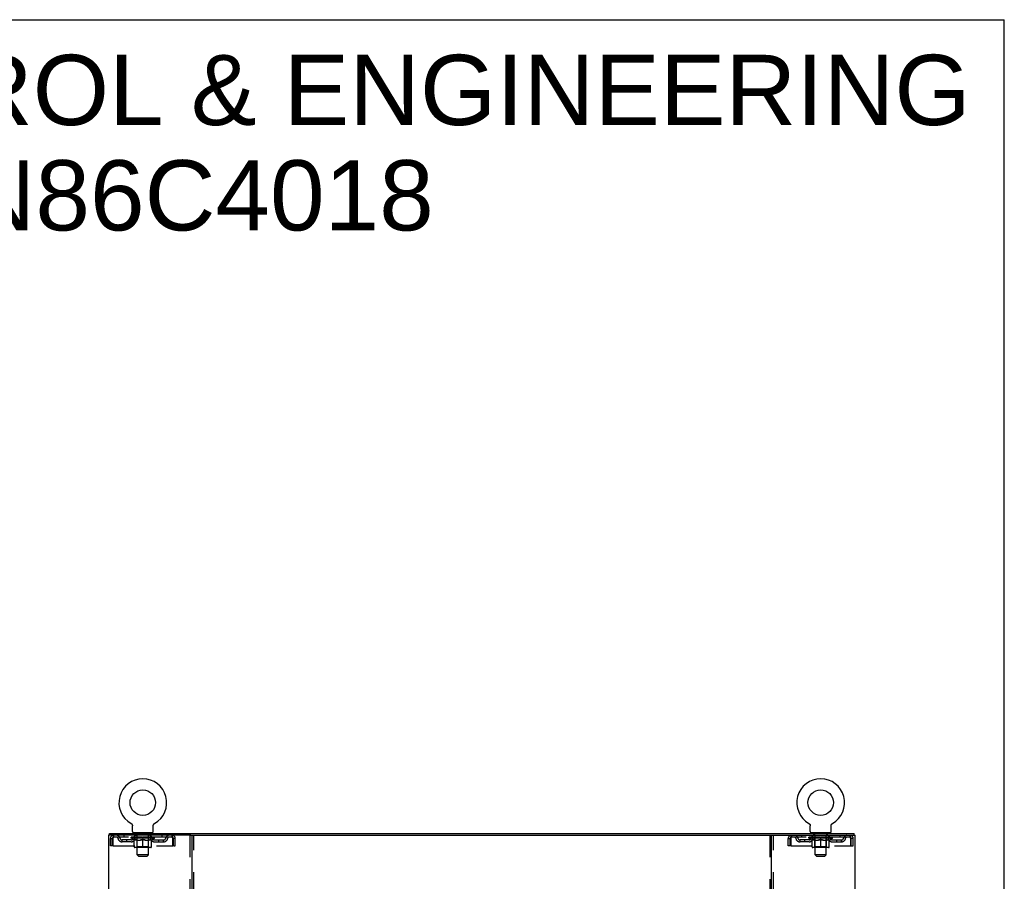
# Model space of a CAD drawing. Header units: inches. Extents: x 0 to 215, y 0 to 139.
# Tile 118 of 118: x 162 to 215, y 92 to 139. Entities that reach past the tile are written whole.
import ezdxf

# ---------------------------------------------------------------- set-up
doc = ezdxf.new("R2010")
doc.units = ezdxf.units.IN
doc.header["$LTSCALE"] = 11.804375
doc.header["$MEASUREMENT"] = 0
doc.linetypes.add('HIDDEN', pattern=[0.2, 0.1, -0.1])
doc.layers.get('0').update_dxf_attribs({"linetype": 'CONTINUOUS'})
doc.layers.add('DEFAULT_2', color=8, linetype='HIDDEN')
doc.layers.add('DIMENSIONS', color=7, linetype='CONTINUOUS')
doc.styles.get("Standard").update_dxf_attribs({"font": 'arial.ttf'})

msp = doc.modelspace()

# ---------------------------------------------------------------- linework, layer by layer
at = {"color": 7, "linetype": 'Continuous'}
for p, q in [((0, 138.875), (214.625, 138.875)), ((214.625, 0), (214.625, 138.875)), ((167.551, 95.539), (167.551, 95.539)), ((167.551, 95.539), (167.555, 95.536)), ((167.554, 95.537), (167.552, 95.538)), ((168.817, 95.536), (168.822, 95.539)), ((168.82, 95.538), (168.819, 95.537)), ((204.093, 95.539), (204.093, 95.539)), ((204.093, 95.539), (204.097, 95.536)), ((204.096, 95.537), (204.094, 95.538)), ((205.359, 95.536), (205.364, 95.539)), ((205.362, 95.538), (205.361, 95.537)), ((167.555, 95.536), (167.56, 95.534)), ((167.56, 95.534), (167.564, 95.531)), ((167.564, 95.531), (167.568, 95.528)), ((167.568, 95.528), (167.572, 95.525)), ((167.572, 95.525), (167.576, 95.521)), ((167.576, 95.521), (167.579, 95.518)), ((167.579, 95.518), (167.583, 95.514)), ((167.583, 95.514), (167.587, 95.511)), ((167.586, 95.511), (167.59, 95.507)), ((167.59, 95.507), (167.593, 95.503)), ((167.593, 95.503), (167.596, 95.499)), ((167.596, 95.499), (167.599, 95.495)), ((167.599, 95.495), (167.602, 95.49)), ((167.602, 95.49), (167.604, 95.486)), ((167.604, 95.486), (167.607, 95.482)), ((167.607, 95.482), (167.609, 95.477)), ((167.609, 95.477), (167.611, 95.472)), ((167.611, 95.473), (167.613, 95.468)), ((167.613, 95.468), (167.615, 95.463)), ((167.615, 95.463), (167.617, 95.458)), ((167.617, 95.458), (167.618, 95.453)), ((167.618, 95.453), (167.62, 95.448)), ((167.62, 95.449), (167.621, 95.444)), ((167.621, 95.444), (167.622, 95.439)), ((167.622, 95.439), (167.622, 95.434)), ((167.622, 95.434), (167.623, 95.429)), ((167.624, 95.418), (167.624, 95.414)), ((167.624, 95.1), (167.624, 95.414)), ((167.686, 95.031), (167.686, 95.001)), ((168.686, 95.031), (167.686, 95.031)), ((168.686, 95.031), (168.686, 95.001)), ((168.749, 95.423), (168.75, 95.429)), ((168.749, 95.1), (168.749, 95.414)), ((168.75, 95.434), (168.751, 95.439)), ((168.75, 95.429), (168.75, 95.434)), ((168.751, 95.439), (168.752, 95.444)), ((168.752, 95.444), (168.753, 95.449)), ((168.753, 95.448), (168.754, 95.453)), ((168.754, 95.453), (168.756, 95.458)), ((168.756, 95.458), (168.757, 95.463)), ((168.757, 95.463), (168.759, 95.468)), ((168.759, 95.468), (168.761, 95.473)), ((168.761, 95.472), (168.763, 95.477)), ((168.763, 95.477), (168.766, 95.482)), ((168.766, 95.482), (168.768, 95.486)), ((168.768, 95.486), (168.771, 95.49)), ((168.771, 95.49), (168.774, 95.495)), ((168.774, 95.495), (168.777, 95.499)), ((168.776, 95.499), (168.78, 95.503)), ((168.78, 95.503), (168.783, 95.507)), ((168.783, 95.507), (168.786, 95.511)), ((168.786, 95.511), (168.79, 95.514)), ((168.79, 95.514), (168.793, 95.518)), ((168.793, 95.518), (168.797, 95.521)), ((168.797, 95.521), (168.801, 95.525)), ((168.801, 95.525), (168.805, 95.528)), ((168.805, 95.528), (168.809, 95.531)), ((168.809, 95.531), (168.813, 95.534)), ((168.813, 95.534), (168.817, 95.536)), ((168.813, 95.534), (168.814, 95.535)), ((204.097, 95.536), (204.102, 95.534)), ((204.102, 95.534), (204.106, 95.531)), ((204.106, 95.531), (204.11, 95.528)), ((204.11, 95.528), (204.114, 95.525)), ((204.114, 95.525), (204.118, 95.521)), ((204.118, 95.521), (204.121, 95.518)), ((204.121, 95.518), (204.125, 95.514)), ((204.125, 95.514), (204.129, 95.511)), ((204.128, 95.511), (204.132, 95.507)), ((204.135, 95.503), (204.138, 95.499)), ((204.138, 95.499), (204.141, 95.495)), ((204.141, 95.495), (204.144, 95.49)), ((204.144, 95.49), (204.146, 95.486)), ((204.146, 95.486), (204.149, 95.482)), ((204.149, 95.482), (204.151, 95.477)), ((204.151, 95.477), (204.153, 95.472)), ((204.153, 95.473), (204.155, 95.468)), ((204.155, 95.468), (204.157, 95.463)), ((204.157, 95.463), (204.159, 95.458)), ((204.159, 95.458), (204.16, 95.453)), ((204.16, 95.453), (204.162, 95.448)), ((204.162, 95.449), (204.163, 95.444)), ((204.163, 95.444), (204.164, 95.439)), ((204.164, 95.439), (204.164, 95.434)), ((204.164, 95.434), (204.165, 95.429)), ((204.166, 95.418), (204.166, 95.414)), ((204.166, 95.1), (204.166, 95.414)), ((204.228, 95.031), (204.228, 95.001)), ((205.228, 95.031), (204.228, 95.031)), ((205.228, 95.031), (205.228, 95.001)), ((205.291, 95.423), (205.292, 95.429)), ((205.291, 95.1), (205.291, 95.414)), ((205.292, 95.434), (205.293, 95.439)), ((205.292, 95.429), (205.292, 95.434)), ((205.293, 95.439), (205.294, 95.444)), ((205.294, 95.444), (205.295, 95.449)), ((205.295, 95.448), (205.296, 95.453)), ((205.296, 95.453), (205.298, 95.458)), ((205.298, 95.458), (205.299, 95.463)), ((205.299, 95.463), (205.301, 95.468)), ((205.301, 95.468), (205.303, 95.473)), ((205.303, 95.472), (205.305, 95.477)), ((205.305, 95.477), (205.308, 95.482)), ((205.308, 95.482), (205.31, 95.486)), ((205.31, 95.486), (205.313, 95.49)), ((205.313, 95.49), (205.316, 95.495)), ((205.316, 95.495), (205.319, 95.499)), ((205.318, 95.499), (205.322, 95.503)), ((205.322, 95.503), (205.325, 95.507)), ((205.325, 95.507), (205.328, 95.511)), ((205.328, 95.511), (205.332, 95.514)), ((205.332, 95.514), (205.335, 95.518)), ((205.335, 95.518), (205.339, 95.521)), ((205.339, 95.521), (205.343, 95.525)), ((205.343, 95.525), (205.347, 95.528)), ((205.347, 95.528), (205.351, 95.531)), ((205.351, 95.531), (205.355, 95.534)), ((205.355, 95.534), (205.359, 95.536)), ((205.355, 95.534), (205.356, 95.535)), ((166.384, 94.897), (166.384, 95.001)), ((170.773, 94.897), (202.141, 94.897)), ((206.53, 94.897), (206.53, 95.001))]:
    msp.add_line(p, q, dxfattribs=at)
at = {"color": 3, "linetype": 'Continuous'}
for p, q in [((166.332, 94.897), (166.332, 9.105)), ((170.773, 94.897), (166.332, 94.897)), ((166.384, 95.001), (206.53, 95.001)), ((170.832, 94.897), (170.832, 9.105)), ((202.082, 9.105), (202.082, 94.897)), ((202.141, 94.897), (206.582, 94.897)), ((206.582, 9.105), (206.582, 94.897))]:
    msp.add_line(p, q, dxfattribs=at)
at = {"color": 7, "linetype": 'Continuous'}
for points in [[(167.623, 95.429), (167.623, 95.423), (167.624, 95.418)], [(168.749, 95.414), (168.749, 95.418), (168.749, 95.423)], [(168.749, 95.414), (168.749, 95.418), (168.749, 95.423)], [(204.132, 95.507), (204.135, 95.503), (204.138, 95.499)], [(204.165, 95.429), (204.165, 95.423), (204.166, 95.418)], [(205.291, 95.414), (205.291, 95.418), (205.291, 95.423)], [(205.291, 95.414), (205.291, 95.418), (205.291, 95.423)]]:
    msp.add_lwpolyline(points, dxfattribs=at)
for centre in [(168.186, 96.659), (204.728, 96.659)]:
    msp.add_circle(centre, 0.688, dxfattribs=at)
for centre, radius, start, end in [((168.186, 96.659), 1.288, 299.5053, 240.4947), ((204.728, 96.659), 1.288, 299.5053, 240.4947), ((167.693, 95.1), 0.069, 180, 265), ((168.68, 95.1), 0.069, 275, 360), ((204.235, 95.1), 0.069, 180, 265), ((205.222, 95.1), 0.069, 275, 360)]:
    msp.add_arc(centre, radius, start, end, dxfattribs=at)
at = {"layer": 'DEFAULT_2', "color": 8, "linetype": 'HIDDEN'}
for p, q in [((168.822, 95.539), (168.822, 95.539)), ((204.093, 95.539), (204.093, 95.539)), ((205.364, 95.539), (205.364, 95.539)), ((167.558, 95.535), (167.56, 95.534)), ((167.783, 95.031), (167.783, 95.001)), ((167.821, 94.941), (167.821, 95.021)), ((168.551, 94.941), (168.551, 95.021)), ((168.589, 95.031), (168.589, 95.001)), ((204.1, 95.535), (204.102, 95.534)), ((204.325, 95.031), (204.325, 95.001)), ((204.363, 94.941), (204.363, 95.021)), ((205.093, 94.941), (205.093, 95.021)), ((205.131, 95.031), (205.131, 95.001)), ((166.436, 94.334), (166.436, 94.73)), ((166.436, 94.73), (166.54, 94.73)), ((166.54, 94.334), (166.54, 94.73)), ((166.57, 94.73), (166.57, 94.334)), ((166.603, 94.897), (166.603, 94.793)), ((169.769, 94.793), (166.603, 94.793)), ((167.072, 94.542), (167.072, 94.646)), ((167.555, 94.646), (167.072, 94.646)), ((167.555, 94.542), (167.072, 94.542)), ((167.155, 94.897), (167.155, 94.793)), ((167.322, 94.542), (167.322, 94.646)), ((167.553, 94.746), (167.553, 94.793)), ((167.712, 94.635), (167.553, 94.746)), ((168.82, 94.746), (167.553, 94.746)), ((167.563, 94.786), (167.563, 94.793)), ((167.571, 94.783), (167.571, 94.786)), ((167.571, 94.783), (168.801, 94.783)), ((167.58, 94.783), (167.58, 94.786)), ((167.581, 94.783), (167.581, 94.786)), ((167.591, 94.786), (167.591, 94.793)), ((167.607, 94.783), (167.607, 94.786)), ((167.609, 94.783), (167.609, 94.786)), ((167.638, 94.786), (167.638, 94.793)), ((167.652, 94.783), (167.652, 94.786)), ((167.655, 94.783), (167.655, 94.786)), ((167.859, 94.786), (167.658, 94.786)), ((167.701, 94.786), (167.701, 94.793)), ((167.703, 94.783), (167.703, 94.786)), ((167.703, 94.783), (167.703, 94.786)), ((167.706, 94.783), (167.706, 94.786)), ((167.712, 94.635), (167.723, 94.635)), ((167.713, 94.783), (167.713, 94.786)), ((167.714, 94.783), (167.714, 94.786)), ((167.717, 94.783), (167.717, 94.786)), ((167.72, 94.783), (167.72, 94.787)), ((167.723, 94.272), (167.723, 94.678)), ((167.725, 94.783), (167.725, 94.786)), ((167.739, 94.783), (167.739, 94.786)), ((167.749, 94.793), (167.749, 94.897)), ((167.757, 94.783), (167.757, 94.789)), ((167.757, 94.783), (167.757, 94.786)), ((167.778, 94.783), (167.778, 94.786)), ((167.778, 94.783), (167.778, 94.786)), ((167.779, 94.786), (167.779, 94.793)), ((167.789, 94.783), (167.789, 94.786)), ((167.793, 94.783), (167.793, 94.786)), ((167.802, 94.783), (167.802, 94.786)), ((167.814, 94.783), (167.814, 94.79)), ((167.829, 94.783), (167.829, 94.786)), ((167.891, 94.931), (167.831, 94.931)), ((167.832, 94.783), (167.832, 94.786)), ((167.859, 94.783), (167.859, 94.786)), ((167.926, 94.786), (167.864, 94.786)), ((167.865, 94.635), (168.045, 94.635)), ((167.87, 94.786), (167.87, 94.793)), ((167.874, 94.274), (167.874, 94.743)), ((167.876, 94.783), (167.876, 94.786)), ((167.881, 94.783), (167.881, 94.786)), ((167.886, 93.85), (167.886, 94.921)), ((167.887, 94.783), (167.887, 94.791)), ((167.891, 94.783), (167.891, 94.786)), ((167.902, 94.783), (167.902, 94.786)), ((167.926, 94.783), (167.926, 94.786)), ((168.001, 94.786), (167.942, 94.786)), ((167.962, 94.783), (167.962, 94.786)), ((167.97, 94.786), (167.97, 94.793)), ((167.973, 94.783), (167.973, 94.786)), ((167.976, 94.783), (167.976, 94.792)), ((167.979, 94.783), (167.979, 94.786)), ((167.986, 94.783), (167.986, 94.786)), ((168.001, 94.783), (168.001, 94.786)), ((168.082, 94.786), (168.027, 94.786)), ((168.04, 94.783), (168.04, 94.786)), ((168.072, 94.786), (168.149, 94.791)), ((168.076, 94.786), (168.076, 94.793)), ((168.077, 94.793), (168.076, 94.793)), ((168.077, 94.786), (168.077, 94.793)), ((168.077, 94.783), (168.077, 94.786)), ((168.081, 94.783), (168.081, 94.786)), ((168.082, 94.783), (168.082, 94.786)), ((168.082, 94.783), (168.082, 94.786)), ((168.117, 94.786), (168.182, 94.786)), ((168.123, 94.783), (168.123, 94.786)), ((168.128, 94.786), (168.128, 94.789)), ((168.149, 94.786), (168.149, 94.791)), ((168.165, 94.783), (168.165, 94.786)), ((168.184, 94.786), (168.184, 94.786)), ((168.184, 94.783), (168.184, 94.786)), ((168.184, 94.783), (168.184, 94.786)), ((168.186, 94.786), (168.186, 94.793)), ((168.186, 94.793), (168.301, 94.786)), ((168.186, 94.235), (168.186, 94.678)), ((168.189, 94.783), (168.189, 94.786)), ((168.189, 94.783), (168.189, 94.786)), ((168.189, 94.786), (168.189, 94.786)), ((168.207, 94.783), (168.207, 94.786)), ((168.207, 94.786), (168.255, 94.786)), ((168.25, 94.783), (168.25, 94.786)), ((168.29, 94.783), (168.29, 94.786)), ((168.291, 94.783), (168.291, 94.786)), ((168.291, 94.786), (168.345, 94.786)), ((168.292, 94.783), (168.292, 94.786)), ((168.296, 94.786), (168.296, 94.793)), ((168.296, 94.786), (168.296, 94.793)), ((168.296, 94.793), (168.296, 94.793)), ((168.296, 94.783), (168.296, 94.786)), ((168.328, 94.635), (168.507, 94.635)), ((168.332, 94.783), (168.332, 94.786)), ((168.371, 94.783), (168.371, 94.786)), ((168.371, 94.786), (168.43, 94.786)), ((168.387, 94.783), (168.387, 94.786)), ((168.394, 94.783), (168.394, 94.786)), ((168.397, 94.783), (168.397, 94.792)), ((168.399, 94.783), (168.399, 94.786)), ((168.403, 94.786), (168.403, 94.793)), ((168.41, 94.783), (168.41, 94.786)), ((168.446, 94.783), (168.446, 94.786)), ((168.446, 94.786), (168.508, 94.786)), ((168.47, 94.783), (168.47, 94.786)), ((168.541, 94.931), (168.481, 94.931)), ((168.481, 94.783), (168.481, 94.786)), ((168.485, 94.783), (168.485, 94.791)), ((168.486, 93.85), (168.486, 94.921)), ((168.491, 94.783), (168.491, 94.786)), ((168.496, 94.783), (168.496, 94.786)), ((168.499, 94.274), (168.499, 94.743)), ((168.503, 94.786), (168.503, 94.793)), ((168.513, 94.783), (168.513, 94.786)), ((168.513, 94.786), (168.715, 94.786)), ((168.54, 94.783), (168.54, 94.786)), ((168.544, 94.783), (168.544, 94.786)), ((168.559, 94.783), (168.559, 94.79)), ((168.57, 94.783), (168.57, 94.786)), ((168.58, 94.783), (168.58, 94.786)), ((168.584, 94.783), (168.584, 94.786)), ((168.593, 94.786), (168.593, 94.793)), ((168.595, 94.783), (168.595, 94.786)), ((168.595, 94.783), (168.595, 94.786)), ((168.615, 94.783), (168.615, 94.789)), ((168.616, 94.783), (168.616, 94.786)), ((168.624, 94.793), (168.624, 94.897)), ((168.634, 94.783), (168.634, 94.786)), ((168.648, 94.783), (168.648, 94.786)), ((168.65, 94.272), (168.65, 94.678)), ((168.65, 94.635), (168.66, 94.635)), ((168.652, 94.783), (168.652, 94.787)), ((168.656, 94.783), (168.656, 94.786)), ((168.659, 94.783), (168.659, 94.786)), ((168.659, 94.783), (168.659, 94.786)), ((168.66, 94.635), (168.82, 94.746)), ((168.666, 94.783), (168.666, 94.786)), ((168.669, 94.783), (168.669, 94.786)), ((168.67, 94.783), (168.67, 94.786)), ((168.671, 94.786), (168.671, 94.793)), ((168.718, 94.783), (168.718, 94.786)), ((168.72, 94.783), (168.72, 94.786)), ((168.735, 94.786), (168.735, 94.793)), ((168.763, 94.783), (168.763, 94.786)), ((168.765, 94.783), (168.765, 94.786)), ((168.781, 94.786), (168.781, 94.793)), ((168.791, 94.783), (168.791, 94.786)), ((168.792, 94.783), (168.792, 94.786)), ((168.801, 94.783), (168.801, 94.786)), ((168.81, 94.786), (168.81, 94.793)), ((168.818, 94.646), (169.301, 94.646)), ((168.818, 94.542), (169.301, 94.542)), ((168.82, 94.746), (168.82, 94.793)), ((169.051, 94.542), (169.051, 94.646)), ((169.218, 94.897), (169.218, 94.793)), ((169.301, 94.542), (169.301, 94.646)), ((169.769, 94.793), (169.769, 94.897)), ((169.802, 94.334), (169.802, 94.73)), ((169.832, 94.334), (169.832, 94.73)), ((169.936, 94.73), (169.832, 94.73)), ((169.936, 94.334), (169.936, 94.73)), ((170.728, 94.897), (170.728, 9.105)), ((170.936, 9.105), (170.936, 94.897)), ((201.978, 94.897), (201.978, 9.105)), ((202.186, 9.105), (202.186, 94.897)), ((202.978, 94.334), (202.978, 94.73)), ((202.978, 94.73), (203.082, 94.73)), ((203.082, 94.334), (203.082, 94.73)), ((203.112, 94.73), (203.112, 94.334)), ((203.145, 94.897), (203.145, 94.793)), ((206.311, 94.793), (203.145, 94.793)), ((203.614, 94.542), (203.614, 94.646)), ((204.097, 94.646), (203.614, 94.646)), ((204.097, 94.542), (203.614, 94.542)), ((203.697, 94.897), (203.697, 94.793)), ((203.864, 94.542), (203.864, 94.646)), ((204.095, 94.746), (204.095, 94.793)), ((205.362, 94.746), (204.095, 94.746)), ((204.254, 94.635), (204.095, 94.746)), ((204.105, 94.786), (204.105, 94.793)), ((204.113, 94.783), (204.113, 94.786)), ((204.113, 94.783), (205.343, 94.783)), ((204.122, 94.783), (204.122, 94.786)), ((204.123, 94.783), (204.123, 94.786)), ((204.133, 94.786), (204.133, 94.793)), ((204.149, 94.783), (204.149, 94.786)), ((204.151, 94.783), (204.151, 94.786)), ((204.18, 94.786), (204.18, 94.793)), ((204.194, 94.783), (204.194, 94.786)), ((204.197, 94.783), (204.197, 94.786)), ((204.401, 94.786), (204.2, 94.786)), ((204.243, 94.786), (204.243, 94.793)), ((204.245, 94.783), (204.245, 94.786)), ((204.245, 94.783), (204.245, 94.786)), ((204.248, 94.783), (204.248, 94.786)), ((204.254, 94.635), (204.265, 94.635)), ((204.255, 94.783), (204.255, 94.786)), ((204.256, 94.783), (204.256, 94.786)), ((204.259, 94.783), (204.259, 94.786)), ((204.262, 94.783), (204.262, 94.787)), ((204.265, 94.272), (204.265, 94.678)), ((204.267, 94.783), (204.267, 94.786)), ((204.281, 94.783), (204.281, 94.786)), ((204.291, 94.793), (204.291, 94.897)), ((204.299, 94.783), (204.299, 94.789)), ((204.299, 94.783), (204.299, 94.786)), ((204.32, 94.783), (204.32, 94.786)), ((204.32, 94.783), (204.32, 94.786)), ((204.321, 94.786), (204.321, 94.793)), ((204.331, 94.783), (204.331, 94.786)), ((204.335, 94.783), (204.335, 94.786)), ((204.344, 94.783), (204.344, 94.786)), ((204.356, 94.783), (204.356, 94.79)), ((204.371, 94.783), (204.371, 94.786)), ((204.433, 94.931), (204.373, 94.931)), ((204.374, 94.783), (204.374, 94.786)), ((204.401, 94.783), (204.401, 94.786)), ((204.468, 94.786), (204.406, 94.786)), ((204.407, 94.635), (204.587, 94.635)), ((204.412, 94.786), (204.412, 94.793)), ((204.416, 94.274), (204.416, 94.743)), ((204.418, 94.783), (204.418, 94.786)), ((204.423, 94.783), (204.423, 94.786)), ((204.428, 93.85), (204.428, 94.921)), ((204.429, 94.783), (204.429, 94.791)), ((204.433, 94.783), (204.433, 94.786)), ((204.444, 94.783), (204.444, 94.786)), ((204.468, 94.783), (204.468, 94.786)), ((204.543, 94.786), (204.484, 94.786)), ((204.504, 94.783), (204.504, 94.786)), ((204.512, 94.786), (204.512, 94.793)), ((204.515, 94.783), (204.515, 94.786)), ((204.518, 94.783), (204.518, 94.792)), ((204.521, 94.783), (204.521, 94.786)), ((204.528, 94.783), (204.528, 94.786)), ((204.543, 94.783), (204.543, 94.786)), ((204.624, 94.786), (204.569, 94.786)), ((204.582, 94.783), (204.582, 94.786)), ((204.614, 94.786), (204.691, 94.791)), ((204.618, 94.786), (204.618, 94.793)), ((204.619, 94.793), (204.618, 94.793)), ((204.619, 94.786), (204.619, 94.793)), ((204.619, 94.783), (204.619, 94.786)), ((204.623, 94.783), (204.623, 94.786)), ((204.624, 94.783), (204.624, 94.786)), ((204.624, 94.783), (204.624, 94.786)), ((204.659, 94.786), (204.724, 94.786)), ((204.665, 94.783), (204.665, 94.786)), ((204.67, 94.786), (204.67, 94.789)), ((204.691, 94.786), (204.691, 94.791)), ((204.707, 94.783), (204.707, 94.786)), ((204.726, 94.786), (204.726, 94.786)), ((204.726, 94.783), (204.726, 94.786)), ((204.726, 94.783), (204.726, 94.786)), ((204.728, 94.786), (204.728, 94.793)), ((204.728, 94.793), (204.843, 94.786)), ((204.728, 94.235), (204.728, 94.678)), ((204.731, 94.783), (204.731, 94.786)), ((204.731, 94.783), (204.731, 94.786)), ((204.731, 94.786), (204.731, 94.786)), ((204.749, 94.783), (204.749, 94.786)), ((204.749, 94.786), (204.797, 94.786)), ((204.792, 94.783), (204.792, 94.786)), ((204.832, 94.783), (204.832, 94.786)), ((204.833, 94.783), (204.833, 94.786)), ((204.833, 94.786), (204.887, 94.786)), ((204.834, 94.783), (204.834, 94.786)), ((204.838, 94.786), (204.838, 94.793)), ((204.838, 94.786), (204.838, 94.793)), ((204.838, 94.793), (204.838, 94.793)), ((204.838, 94.783), (204.838, 94.786)), ((204.87, 94.635), (205.049, 94.635)), ((204.874, 94.783), (204.874, 94.786)), ((204.913, 94.783), (204.913, 94.786)), ((204.913, 94.786), (204.972, 94.786)), ((204.929, 94.783), (204.929, 94.786)), ((204.936, 94.783), (204.936, 94.786)), ((204.939, 94.783), (204.939, 94.792)), ((204.941, 94.783), (204.941, 94.786)), ((204.945, 94.786), (204.945, 94.793)), ((204.952, 94.783), (204.952, 94.786)), ((204.988, 94.783), (204.988, 94.786)), ((204.988, 94.786), (205.05, 94.786)), ((205.012, 94.783), (205.012, 94.786)), ((205.083, 94.931), (205.023, 94.931)), ((205.023, 94.783), (205.023, 94.786)), ((205.027, 94.783), (205.027, 94.791)), ((205.028, 93.85), (205.028, 94.921)), ((205.033, 94.783), (205.033, 94.786)), ((205.038, 94.783), (205.038, 94.786)), ((205.041, 94.274), (205.041, 94.743)), ((205.045, 94.786), (205.045, 94.793)), ((205.055, 94.783), (205.055, 94.786)), ((205.055, 94.786), (205.257, 94.786)), ((205.082, 94.783), (205.082, 94.786)), ((205.086, 94.783), (205.086, 94.786)), ((205.101, 94.783), (205.101, 94.79)), ((205.112, 94.783), (205.112, 94.786)), ((205.122, 94.783), (205.122, 94.786)), ((205.126, 94.783), (205.126, 94.786)), ((205.135, 94.786), (205.135, 94.793)), ((205.137, 94.783), (205.137, 94.786)), ((205.137, 94.783), (205.137, 94.786)), ((205.157, 94.783), (205.157, 94.789)), ((205.158, 94.783), (205.158, 94.786)), ((205.166, 94.793), (205.166, 94.897)), ((205.176, 94.783), (205.176, 94.786)), ((205.19, 94.783), (205.19, 94.786)), ((205.192, 94.272), (205.192, 94.678)), ((205.192, 94.635), (205.202, 94.635)), ((205.194, 94.783), (205.194, 94.787)), ((205.198, 94.783), (205.198, 94.786)), ((205.201, 94.783), (205.201, 94.786)), ((205.201, 94.783), (205.201, 94.786)), ((205.202, 94.635), (205.362, 94.746)), ((205.208, 94.783), (205.208, 94.786)), ((205.211, 94.783), (205.211, 94.786)), ((205.212, 94.783), (205.212, 94.786)), ((205.213, 94.786), (205.213, 94.793)), ((205.26, 94.783), (205.26, 94.786)), ((205.262, 94.783), (205.262, 94.786)), ((205.277, 94.786), (205.277, 94.793)), ((205.305, 94.783), (205.305, 94.786)), ((205.307, 94.783), (205.307, 94.786)), ((205.323, 94.786), (205.323, 94.793)), ((205.333, 94.783), (205.333, 94.786)), ((205.334, 94.783), (205.334, 94.786)), ((205.343, 94.783), (205.343, 94.786)), ((205.352, 94.786), (205.352, 94.793)), ((205.36, 94.646), (205.843, 94.646)), ((205.36, 94.542), (205.843, 94.542)), ((205.362, 94.746), (205.362, 94.793)), ((205.593, 94.542), (205.593, 94.646)), ((205.76, 94.897), (205.76, 94.793)), ((205.843, 94.542), (205.843, 94.646)), ((206.311, 94.793), (206.311, 94.897)), ((206.344, 94.334), (206.344, 94.73)), ((206.374, 94.334), (206.374, 94.73)), ((206.478, 94.73), (206.374, 94.73)), ((206.478, 94.334), (206.478, 94.73)), ((166.54, 94.334), (166.436, 94.334)), ((166.57, 94.334), (169.802, 94.334)), ((168.613, 94.235), (167.76, 94.235)), ((167.874, 94.274), (167.834, 94.235)), ((168.499, 94.274), (167.874, 94.274)), ((168.499, 94.274), (168.539, 94.235)), ((169.832, 94.334), (169.936, 94.334)), ((203.082, 94.334), (202.978, 94.334)), ((203.112, 94.334), (206.344, 94.334)), ((205.155, 94.235), (204.302, 94.235)), ((204.416, 94.274), (204.376, 94.235)), ((205.041, 94.274), (204.416, 94.274)), ((205.041, 94.274), (205.081, 94.235)), ((206.374, 94.334), (206.478, 94.334)), ((167.955, 93.781), (167.886, 93.85)), ((168.486, 93.85), (167.886, 93.85)), ((167.955, 93.781), (168.417, 93.781)), ((168.417, 93.781), (168.486, 93.85)), ((205.028, 93.85), (204.428, 93.85)), ((204.497, 93.781), (204.428, 93.85)), ((204.497, 93.781), (204.959, 93.781)), ((204.959, 93.781), (205.028, 93.85))]:
    msp.add_line(p, q, dxfattribs=at)
for points in [[(166.603, 94.897), (166.601, 94.896), (166.599, 94.893), (166.596, 94.887), (166.594, 94.88), (166.592, 94.871), (166.589, 94.86), (166.587, 94.848), (166.584, 94.834), (166.582, 94.819), (166.58, 94.802), (166.577, 94.785), (166.575, 94.767), (166.573, 94.749), (166.57, 94.73)], [(166.603, 94.793), (166.601, 94.792), (166.599, 94.791), (166.596, 94.789), (166.594, 94.787), (166.592, 94.783), (166.589, 94.779), (166.587, 94.774), (166.584, 94.769), (166.582, 94.763), (166.58, 94.757), (166.577, 94.751), (166.575, 94.744), (166.573, 94.737), (166.57, 94.73)], [(167.873, 94.635), (167.848, 94.639), (167.823, 94.645), (167.799, 94.651), (167.774, 94.659), (167.748, 94.668), (167.723, 94.678)], [(167.723, 94.677), (167.747, 94.667), (167.771, 94.659), (167.795, 94.651), (167.819, 94.645), (167.842, 94.639), (167.865, 94.635)], [(168.186, 94.678), (168.16, 94.668), (168.135, 94.659), (168.11, 94.651), (168.085, 94.645), (168.06, 94.639), (168.035, 94.635)], [(168.045, 94.635), (168.068, 94.639), (168.092, 94.645), (168.115, 94.651), (168.138, 94.659), (168.162, 94.667), (168.186, 94.677)], [(168.337, 94.635), (168.312, 94.639), (168.288, 94.645), (168.263, 94.652), (168.238, 94.659), (168.212, 94.668), (168.186, 94.678)], [(168.186, 94.677), (168.211, 94.667), (168.235, 94.659), (168.258, 94.651), (168.281, 94.645), (168.305, 94.639), (168.328, 94.635)], [(168.65, 94.678), (168.624, 94.668), (168.599, 94.659), (168.574, 94.651), (168.549, 94.645), (168.524, 94.639), (168.5, 94.635)], [(168.507, 94.635), (168.531, 94.639), (168.554, 94.645), (168.578, 94.651), (168.602, 94.659), (168.626, 94.668), (168.65, 94.677)], [(169.802, 94.73), (169.8, 94.749), (169.798, 94.767), (169.795, 94.785), (169.793, 94.802), (169.791, 94.819), (169.788, 94.834), (169.786, 94.848), (169.783, 94.86), (169.781, 94.871), (169.779, 94.88), (169.776, 94.887), (169.774, 94.893), (169.772, 94.896), (169.769, 94.897)], [(169.802, 94.73), (169.8, 94.737), (169.798, 94.744), (169.795, 94.751), (169.793, 94.757), (169.791, 94.763), (169.788, 94.769), (169.786, 94.774), (169.783, 94.779), (169.781, 94.783), (169.779, 94.787), (169.776, 94.789), (169.774, 94.791), (169.772, 94.792), (169.769, 94.793)], [(203.145, 94.897), (203.143, 94.896), (203.141, 94.893), (203.138, 94.887), (203.136, 94.88), (203.134, 94.871), (203.131, 94.86), (203.129, 94.848), (203.126, 94.834), (203.124, 94.819), (203.122, 94.802), (203.119, 94.785), (203.117, 94.767), (203.115, 94.749), (203.112, 94.73)], [(203.145, 94.793), (203.143, 94.792), (203.141, 94.791), (203.138, 94.789), (203.136, 94.787), (203.134, 94.783), (203.131, 94.779), (203.129, 94.774), (203.126, 94.769), (203.124, 94.763), (203.122, 94.757), (203.119, 94.751), (203.117, 94.744), (203.115, 94.737), (203.112, 94.73)], [(204.415, 94.635), (204.39, 94.639), (204.365, 94.645), (204.341, 94.651), (204.316, 94.659), (204.29, 94.668), (204.265, 94.678)], [(204.265, 94.677), (204.289, 94.667), (204.313, 94.659), (204.337, 94.651), (204.361, 94.645), (204.384, 94.639), (204.407, 94.635)], [(204.728, 94.678), (204.702, 94.668), (204.677, 94.659), (204.652, 94.651), (204.627, 94.645), (204.602, 94.639), (204.577, 94.635)], [(204.587, 94.635), (204.61, 94.639), (204.634, 94.645), (204.657, 94.651), (204.68, 94.659), (204.704, 94.667), (204.728, 94.677)], [(204.879, 94.635), (204.854, 94.639), (204.83, 94.645), (204.805, 94.652), (204.78, 94.659), (204.754, 94.668), (204.728, 94.678)], [(204.728, 94.677), (204.753, 94.667), (204.777, 94.659), (204.8, 94.651), (204.823, 94.645), (204.847, 94.639), (204.87, 94.635)], [(205.192, 94.678), (205.166, 94.668), (205.141, 94.659), (205.116, 94.651), (205.091, 94.645), (205.066, 94.639), (205.042, 94.635)], [(205.049, 94.635), (205.073, 94.639), (205.096, 94.645), (205.12, 94.651), (205.144, 94.659), (205.168, 94.668), (205.192, 94.677)], [(206.344, 94.73), (206.342, 94.749), (206.34, 94.767), (206.337, 94.785), (206.335, 94.802), (206.333, 94.819), (206.33, 94.834), (206.328, 94.848), (206.325, 94.86), (206.323, 94.871), (206.321, 94.88), (206.318, 94.887), (206.316, 94.893), (206.314, 94.896), (206.311, 94.897)], [(206.344, 94.73), (206.342, 94.737), (206.34, 94.744), (206.337, 94.751), (206.335, 94.757), (206.333, 94.763), (206.33, 94.769), (206.328, 94.774), (206.325, 94.779), (206.323, 94.783), (206.321, 94.787), (206.318, 94.789), (206.316, 94.791), (206.314, 94.792), (206.311, 94.793)]]:
    msp.add_lwpolyline(points, dxfattribs=at)
for centre, radius, start, end in [((167.693, 95.1), 0.069, 265, 270), ((167.811, 95.021), 0.01, 0, 90), ((168.561, 95.021), 0.01, 90, 180), ((168.68, 95.1), 0.069, 270, 275), ((204.235, 95.1), 0.069, 265, 270), ((204.353, 95.021), 0.01, 0, 90), ((205.103, 95.021), 0.01, 90, 180), ((205.222, 95.1), 0.069, 270, 275), ((166.603, 94.73), 0.167, 90, 180), ((166.603, 94.73), 0.063, 90, 180), ((166.783, 94.73), 0.167, 8.0716, 90), ((166.783, 94.73), 0.0625, 7.9863, 90), ((167.072, 94.771), 0.229, 187.9863, 270), ((167.072, 94.771), 0.125, 188.0716, 270), ((167.555, 94.771), 0.125, 270, 351.9284), ((167.555, 94.771), 0.229, 270, 352.0137), ((167.844, 94.73), 0.167, 90, 171.9284), ((167.843, 94.73), 0.0625, 90, 172.0137), ((167.831, 94.941), 0.01, 180, 270), ((167.834, 94.743), 0.0398, 0, 90), ((167.876, 94.921), 0.01, 0, 90), ((168.496, 94.921), 0.01, 90, 180), ((168.539, 94.743), 0.0398, 90, 180), ((168.529, 94.73), 0.167, 8.0716, 90), ((168.529, 94.73), 0.0625, 7.9863, 90), ((168.541, 94.941), 0.01, 270, 360), ((168.818, 94.771), 0.229, 187.9863, 270), ((168.818, 94.771), 0.125, 188.0716, 270), ((169.301, 94.771), 0.125, 270, 351.9284), ((169.301, 94.771), 0.229, 270, 352.0137), ((169.59, 94.73), 0.167, 90, 171.9284), ((169.59, 94.73), 0.0625, 90, 172.0137), ((169.769, 94.73), 0.167, 0, 90), ((169.769, 94.73), 0.063, 0, 90), ((203.145, 94.73), 0.167, 90, 180), ((203.145, 94.73), 0.063, 90, 180), ((203.325, 94.73), 0.167, 8.0716, 90), ((203.325, 94.73), 0.0625, 7.9863, 90), ((203.614, 94.771), 0.229, 187.9863, 270), ((203.614, 94.771), 0.125, 188.0716, 270), ((204.097, 94.771), 0.125, 270, 351.9284), ((204.097, 94.771), 0.229, 270, 352.0137), ((204.386, 94.73), 0.167, 90, 171.9284), ((204.385, 94.73), 0.0625, 90, 172.0137), ((204.373, 94.941), 0.01, 180, 270), ((204.376, 94.743), 0.0398, 0, 90), ((204.418, 94.921), 0.01, 0, 90), ((205.038, 94.921), 0.01, 90, 180), ((205.081, 94.743), 0.0398, 90, 180), ((205.071, 94.73), 0.167, 8.0716, 90), ((205.071, 94.73), 0.0625, 7.9863, 90), ((205.083, 94.941), 0.01, 270, 360), ((205.36, 94.771), 0.229, 187.9863, 270), ((205.36, 94.771), 0.125, 188.0716, 270), ((205.843, 94.771), 0.125, 270, 351.9284), ((205.843, 94.771), 0.229, 270, 352.0137), ((206.132, 94.73), 0.167, 90, 171.9284), ((206.132, 94.73), 0.0625, 90, 172.0137), ((206.311, 94.73), 0.167, 0, 90), ((206.311, 94.73), 0.063, 0, 90), ((167.76, 94.272), 0.0371, 180, 270), ((168.613, 94.272), 0.0371, 270, 360), ((204.302, 94.272), 0.0371, 180, 270), ((205.155, 94.272), 0.0371, 270, 360)]:
    msp.add_arc(centre, radius, start, end, dxfattribs=at)
for centre, major_axis, ratio, start_param, end_param in [((168.186, 94.793), (0.633, 0.007), 0.05963, 2.96643, 3.140963), ((167.533, 94.781), (0.198, 0), 0.060556, 0.430652, 1.470503), ((168.186, 94.793), (0.633, 0), 0.060556, -3.141593, -2.96706), ((167.533, 94.774), (0.198, 0.002), 0.05963, 1.376596, 1.469874), ((168.186, 94.793), (0.633, 0.013), 0.05688, 2.791345, 2.965878), ((167.509, 94.781), (0.198, 0.002), 0.05963, 0.25549, 1.295341), ((167.577, 94.781), (0.198, -0.002), 0.05963, 0.605815, 1.645666), ((168.186, 94.793), (0.633, -0.007), 0.05963, -2.96643, -2.791898), ((167.577, 94.774), (0.198, 0), 0.060556, 1.551758, 1.645036), ((167.509, 94.774), (0.198, 0.004), 0.05688, 1.20151, 1.294789), ((167.579, 94.777), (0.164, 0.002), 0.05963, 1.065228, 1.614276), ((167.559, 94.777), (0.164, 0.003), 0.05688, 0.890143, 1.43919), ((167.617, 94.777), (0.164, 0), 0.060556, 1.240391, 1.789438), ((168.186, 94.793), (0.633, 0.019), 0.052395, 2.616403, 2.790936), ((167.505, 94.781), (0.198, 0.004), 0.05688, 0.080405, 1.120256), ((167.64, 94.781), (0.198, -0.004), 0.05688, 0.7809, 1.820751), ((168.186, 94.793), (0.633, -0.013), 0.05688, -2.791345, -2.616812), ((167.64, 94.774), (0.198, -0.002), 0.05963, 1.72692, 1.820198), ((167.505, 94.774), (0.198, 0.006), 0.052395, 1.026568, 1.119847), ((167.558, 94.777), (0.164, 0.005), 0.052395, 0.715201, 1.264248), ((167.672, 94.777), (0.164, -0.002), 0.05963, 1.415553, 1.9646), ((168.186, 94.793), (0.633, 0.025), 0.046319, 2.441654, 2.616187), ((167.719, 94.781), (0.198, -0.006), 0.052395, 0.955842, 1.995693), ((168.186, 94.793), (0.633, -0.019), 0.052395, -2.616403, -2.44187), ((167.522, 94.781), (0.198, 0.006), 0.052395, -0.094537, 0.945314), ((167.719, 94.774), (0.198, -0.004), 0.05688, 1.902006, 1.995284), ((167.522, 94.774), (0.198, 0.008), 0.046319, 0.851819, 0.945098), ((167.577, 94.777), (0.164, 0.006), 0.046319, 0.540452, 1.089499), ((167.743, 94.777), (0.164, -0.003), 0.05688, 1.590638, 2.139686), ((168.186, 94.793), (0.633, 0.029), 0.038841, 2.267123, 2.441656), ((167.813, 94.781), (0.198, -0.008), 0.046319, 1.130591, 2.170442), ((167.559, 94.781), (0.198, 0.008), 0.046319, -0.269286, 0.770565), ((168.186, 94.793), (0.633, -0.025), 0.046319, -2.441654, -2.267121), ((167.813, 94.774), (0.198, -0.006), 0.052395, 2.076947, 2.170226), ((167.559, 94.774), (0.198, 0.009), 0.038841, 0.677289, 0.770567), ((167.614, 94.777), (0.164, 0.008), 0.038841, 0.365921, 0.914969), ((167.828, 94.777), (0.164, -0.005), 0.052395, 1.76558, 2.314627), ((168.186, 94.793), (0.633, 0.033), 0.030195, 2.09281, 2.267343), ((167.918, 94.781), (0.198, -0.009), 0.038841, 1.305122, 2.344973), ((167.615, 94.781), (0.198, 0.009), 0.038841, -0.443817, 0.596034), ((168.186, 94.793), (0.633, -0.029), 0.038841, -2.267123, -2.092591), ((167.918, 94.774), (0.198, -0.008), 0.046319, 2.251696, 2.344975), ((167.615, 94.774), (0.198, 0.01), 0.030195, 0.502975, 0.596254), ((167.668, 94.777), (0.164, 0.009), 0.030195, 0.191608, 0.740655), ((167.923, 94.777), (0.164, -0.006), 0.046319, 1.940329, 2.489376), ((167.689, 94.781), (0.198, 0.01), 0.030195, -0.61813, 0.421721), ((168.186, 94.793), (0.633, 0.036), 0.020645, 1.918687, 2.09322), ((168.03, 94.781), (0.198, -0.01), 0.030195, 1.479435, 2.519286), ((168.186, 94.793), (0.633, -0.033), 0.030195, -2.09281, -1.918277), ((168.03, 94.774), (0.198, -0.009), 0.038841, 2.426227, 2.519505), ((167.689, 94.774), (0.198, 0.011), 0.020645, 0.328852, 0.422131), ((167.738, 94.777), (0.164, 0.009), 0.020645, 0.017485, 0.566532), ((168.027, 94.777), (0.164, -0.008), 0.038841, 2.11486, 2.663907), ((167.778, 94.781), (0.198, 0.011), 0.020645, -0.792253, 0.247598), ((168.186, 94.793), (0.633, 0.038), 0.010478, 1.744704, 1.919237), ((168.148, 94.781), (0.198, -0.011), 0.020645, 1.653558, 2.693409), ((168.186, 94.793), (0.633, -0.036), 0.020645, -1.918687, -1.744154), ((168.148, 94.774), (0.198, -0.01), 0.030195, 2.60054, 2.693819), ((167.778, 94.774), (0.198, 0.012), 0.010478, 0.154869, 0.248148), ((167.822, 94.777), (0.164, 0.01), 0.010478, 6.126688, 6.675735), ((168.135, 94.777), (0.164, -0.009), 0.030195, 2.289173, 2.83822), ((167.879, 94.781), (0.198, 0.012), 0.010478, -0.966236, -0.000846), ((168.267, 94.781), (0.198, -0.012), 0.010478, 1.827541, 2.867392), ((168.186, 94.793), (0.633, -0.038), 0.010478, -1.744704, -1.570171), ((168.267, 94.774), (0.198, -0.011), 0.020645, 2.774664, 2.867942), ((168.245, 94.777), (0.164, -0.009), 0.020645, 2.463296, 3.012344), ((168.106, 94.781), (0.198, 0.012), 0.010478, 0.274201, 1.314052), ((168.019, 94.777), (0.164, 0.01), 0.010478, -0.000298, 0.504314), ((167.989, 94.774), (0.198, 0.012), 0.010478, 0.192946, 0.399283), ((168.186, 94.793), (0.633, 0.038), 0.010478, -1.578586, -1.396888), ((168.383, 94.774), (0.198, -0.012), 0.010478, 2.948646, 3.041925), ((168.353, 94.777), (0.164, -0.01), 0.010478, 2.637279, 3.142076), ((168.224, 94.781), (0.198, 0.011), 0.020645, 0.448184, 1.488034), ((168.128, 94.777), (0.164, 0.009), 0.020645, 0.129249, 0.678296), ((168.106, 94.774), (0.198, 0.011), 0.020645, 0.273651, 0.366929), ((168.186, 94.793), (0.633, 0.036), 0.020645, -1.397439, -1.222906), ((168.494, 94.781), (0.198, -0.012), 0.010478, -3.140747, -2.175357), ((168.186, 94.793), (0.633, -0.038), 0.010478, 1.222355, 1.396888), ((168.342, 94.781), (0.198, 0.01), 0.030195, 0.622307, 1.662158), ((168.237, 94.777), (0.164, 0.009), 0.030195, 0.303372, 0.852419), ((168.551, 94.777), (0.164, -0.01), 0.010478, 2.749043, 3.29809), ((168.595, 94.781), (0.198, -0.011), 0.020645, 2.893995, 3.933846), ((168.224, 94.774), (0.198, 0.01), 0.030195, 0.447774, 0.541052), ((168.595, 94.774), (0.198, -0.012), 0.010478, 2.893445, 2.986723), ((168.186, 94.793), (0.633, 0.033), 0.030195, -1.223315, -1.048783), ((168.186, 94.793), (0.633, -0.036), 0.020645, 1.048373, 1.222906), ((168.455, 94.781), (0.198, 0.009), 0.038841, 0.79662, 1.836471), ((168.346, 94.777), (0.164, 0.008), 0.038841, 0.477686, 1.026733), ((168.635, 94.777), (0.164, -0.009), 0.020645, 2.57506, 3.124108), ((168.684, 94.781), (0.198, -0.01), 0.030195, 2.719872, 3.759723), ((168.56, 94.781), (0.198, 0.008), 0.046319, 0.971151, 2.011002), ((168.342, 94.774), (0.198, 0.009), 0.038841, 0.622087, 0.715366), ((168.684, 94.774), (0.198, -0.011), 0.020645, 2.719462, 2.812741), ((168.186, 94.793), (0.633, 0.029), 0.038841, -1.049002, -0.874469), ((168.186, 94.793), (0.633, -0.033), 0.030195, 0.87425, 1.048783), ((168.449, 94.777), (0.164, 0.006), 0.046319, 0.652216, 1.201263), ((168.653, 94.781), (0.198, 0.006), 0.052395, 1.1459, 2.185751), ((168.705, 94.777), (0.164, -0.009), 0.030195, 2.400937, 2.949985), ((168.757, 94.781), (0.198, -0.009), 0.038841, 2.545558, 3.585409), ((168.545, 94.777), (0.164, 0.005), 0.052395, 0.826965, 1.376012), ((168.455, 94.774), (0.198, 0.008), 0.046319, 0.796618, 0.889896), ((168.757, 94.774), (0.198, -0.01), 0.030195, 2.545339, 2.638617), ((168.733, 94.781), (0.198, 0.004), 0.05688, 1.320842, 2.360692), ((168.186, 94.793), (0.633, 0.025), 0.046319, -0.874471, -0.699939), ((168.186, 94.793), (0.633, -0.029), 0.038841, 0.699936, 0.874469), ((168.813, 94.781), (0.198, -0.008), 0.046319, 2.371028, 3.410879), ((168.759, 94.777), (0.164, -0.008), 0.038841, 2.226624, 2.775671), ((168.795, 94.781), (0.198, 0.002), 0.05963, 1.495927, 2.535778), ((168.629, 94.777), (0.164, 0.003), 0.05688, 1.001907, 1.550954), ((168.85, 94.781), (0.198, -0.006), 0.052395, 2.196279, 3.23613), ((168.796, 94.777), (0.164, -0.006), 0.046319, 2.052093, 2.601141), ((168.56, 94.774), (0.198, 0.006), 0.052395, 0.971367, 1.064645), ((168.839, 94.781), (0.198, 0), 0.060556, 1.671089, 2.71094), ((168.813, 94.774), (0.198, -0.009), 0.038841, 2.371026, 2.464304), ((168.867, 94.781), (0.198, -0.004), 0.05688, 2.021337, 3.061188), ((168.186, 94.793), (0.633, 0.019), 0.052395, -0.699723, -0.52519), ((168.186, 94.793), (0.633, -0.025), 0.046319, 0.525406, 0.699939), ((168.864, 94.781), (0.198, -0.002), 0.05963, 1.846251, 2.886102), ((168.7, 94.777), (0.164, 0.002), 0.05963, 1.176993, 1.72604), ((168.814, 94.777), (0.164, -0.005), 0.052395, 1.877344, 2.426392), ((168.756, 94.777), (0.164, 0), 0.060556, 1.352155, 1.901202), ((168.814, 94.777), (0.164, -0.003), 0.05688, 1.702402, 2.25145), ((168.794, 94.777), (0.164, -0.002), 0.05963, 1.527317, 2.076364), ((168.653, 94.774), (0.198, 0.004), 0.05688, 1.146309, 1.239587), ((168.85, 94.774), (0.198, -0.008), 0.046319, 2.196495, 2.289773), ((168.186, 94.793), (0.633, 0.013), 0.05688, -0.524781, -0.350248), ((168.186, 94.793), (0.633, -0.019), 0.052395, 0.350657, 0.52519), ((168.733, 94.774), (0.198, 0.002), 0.05963, 1.321394, 1.414673), ((168.867, 94.774), (0.198, -0.006), 0.052395, 2.021746, 2.115024), ((168.186, 94.793), (0.633, 0.007), 0.05963, -0.349695, -0.175162), ((168.186, 94.793), (0.633, -0.013), 0.05688, 0.175715, 0.350248), ((168.795, 94.774), (0.198, 0), 0.060556, 1.496556, 1.589835), ((168.864, 94.774), (0.198, -0.004), 0.05688, 1.846804, 1.940083), ((168.839, 94.774), (0.198, -0.002), 0.05963, 1.671719, 1.764997), ((168.186, 94.793), (0.633, 0), 0.060556, -0.174533, 0), ((168.186, 94.793), (0.633, -0.007), 0.05963, 0.000629, 0.175162), ((204.728, 94.793), (0.633, 0.007), 0.05963, 2.96643, 3.140963), ((204.075, 94.781), (0.198, 0), 0.060556, 0.430652, 1.470503), ((204.728, 94.793), (0.633, 0), 0.060556, -3.141593, -2.96706), ((204.075, 94.774), (0.198, 0.002), 0.05963, 1.376596, 1.469874), ((204.728, 94.793), (0.633, 0.013), 0.05688, 2.791345, 2.965878), ((204.051, 94.781), (0.198, 0.002), 0.05963, 0.25549, 1.295341), ((204.119, 94.781), (0.198, -0.002), 0.05963, 0.605815, 1.645666), ((204.728, 94.793), (0.633, -0.007), 0.05963, -2.96643, -2.791898), ((204.119, 94.774), (0.198, 0), 0.060556, 1.551758, 1.645036), ((204.051, 94.774), (0.198, 0.004), 0.05688, 1.20151, 1.294789), ((204.121, 94.777), (0.164, 0.002), 0.05963, 1.065228, 1.614276), ((204.101, 94.777), (0.164, 0.003), 0.05688, 0.890143, 1.43919), ((204.159, 94.777), (0.164, 0), 0.060556, 1.240391, 1.789438), ((204.728, 94.793), (0.633, 0.019), 0.052395, 2.616403, 2.790936), ((204.047, 94.781), (0.198, 0.004), 0.05688, 0.080405, 1.120256), ((204.182, 94.781), (0.198, -0.004), 0.05688, 0.7809, 1.820751), ((204.728, 94.793), (0.633, -0.013), 0.05688, -2.791345, -2.616812), ((204.182, 94.774), (0.198, -0.002), 0.05963, 1.72692, 1.820198), ((204.047, 94.774), (0.198, 0.006), 0.052395, 1.026568, 1.119847), ((204.1, 94.777), (0.164, 0.005), 0.052395, 0.715201, 1.264248), ((204.214, 94.777), (0.164, -0.002), 0.05963, 1.415553, 1.9646), ((204.728, 94.793), (0.633, 0.025), 0.046319, 2.441654, 2.616187), ((204.261, 94.781), (0.198, -0.006), 0.052395, 0.955842, 1.995693), ((204.728, 94.793), (0.633, -0.019), 0.052395, -2.616403, -2.44187), ((204.064, 94.781), (0.198, 0.006), 0.052395, -0.094537, 0.945314), ((204.261, 94.774), (0.198, -0.004), 0.05688, 1.902006, 1.995284), ((204.064, 94.774), (0.198, 0.008), 0.046319, 0.851819, 0.945098), ((204.119, 94.777), (0.164, 0.006), 0.046319, 0.540452, 1.089499), ((204.285, 94.777), (0.164, -0.003), 0.05688, 1.590638, 2.139686), ((204.728, 94.793), (0.633, 0.029), 0.038841, 2.267123, 2.441656), ((204.355, 94.781), (0.198, -0.008), 0.046319, 1.130591, 2.170442), ((204.101, 94.781), (0.198, 0.008), 0.046319, -0.269286, 0.770565), ((204.728, 94.793), (0.633, -0.025), 0.046319, -2.441654, -2.267121), ((204.355, 94.774), (0.198, -0.006), 0.052395, 2.076947, 2.170226), ((204.101, 94.774), (0.198, 0.009), 0.038841, 0.677289, 0.770567), ((204.156, 94.777), (0.164, 0.008), 0.038841, 0.365921, 0.914969), ((204.37, 94.777), (0.164, -0.005), 0.052395, 1.76558, 2.314627), ((204.728, 94.793), (0.633, 0.033), 0.030195, 2.09281, 2.267343), ((204.46, 94.781), (0.198, -0.009), 0.038841, 1.305122, 2.344973), ((204.157, 94.781), (0.198, 0.009), 0.038841, -0.443817, 0.596034), ((204.728, 94.793), (0.633, -0.029), 0.038841, -2.267123, -2.092591), ((204.46, 94.774), (0.198, -0.008), 0.046319, 2.251696, 2.344975), ((204.157, 94.774), (0.198, 0.01), 0.030195, 0.502975, 0.596254), ((204.21, 94.777), (0.164, 0.009), 0.030195, 0.191608, 0.740655), ((204.465, 94.777), (0.164, -0.006), 0.046319, 1.940329, 2.489376), ((204.231, 94.781), (0.198, 0.01), 0.030195, -0.61813, 0.421721), ((204.728, 94.793), (0.633, 0.036), 0.020645, 1.918687, 2.09322), ((204.572, 94.781), (0.198, -0.01), 0.030195, 1.479435, 2.519286), ((204.728, 94.793), (0.633, -0.033), 0.030195, -2.09281, -1.918277), ((204.572, 94.774), (0.198, -0.009), 0.038841, 2.426227, 2.519505), ((204.231, 94.774), (0.198, 0.011), 0.020645, 0.328852, 0.422131), ((204.28, 94.777), (0.164, 0.009), 0.020645, 0.017485, 0.566532), ((204.569, 94.777), (0.164, -0.008), 0.038841, 2.11486, 2.663907), ((204.32, 94.781), (0.198, 0.011), 0.020645, -0.792253, 0.247598), ((204.728, 94.793), (0.633, 0.038), 0.010478, 1.744704, 1.919237), ((204.69, 94.781), (0.198, -0.011), 0.020645, 1.653558, 2.693409), ((204.728, 94.793), (0.633, -0.036), 0.020645, -1.918687, -1.744154), ((204.69, 94.774), (0.198, -0.01), 0.030195, 2.60054, 2.693819), ((204.32, 94.774), (0.198, 0.012), 0.010478, 0.154869, 0.248148), ((204.364, 94.777), (0.164, 0.01), 0.010478, 6.126688, 6.675735), ((204.677, 94.777), (0.164, -0.009), 0.030195, 2.289173, 2.83822), ((204.421, 94.781), (0.198, 0.012), 0.010478, -0.966236, -0.000846), ((204.809, 94.781), (0.198, -0.012), 0.010478, 1.827541, 2.867392), ((204.728, 94.793), (0.633, -0.038), 0.010478, -1.744704, -1.570171), ((204.809, 94.774), (0.198, -0.011), 0.020645, 2.774664, 2.867942), ((204.787, 94.777), (0.164, -0.009), 0.020645, 2.463296, 3.012344), ((204.648, 94.781), (0.198, 0.012), 0.010478, 0.274201, 1.314052), ((204.561, 94.777), (0.164, 0.01), 0.010478, -0.000298, 0.504314), ((204.531, 94.774), (0.198, 0.012), 0.010478, 0.192946, 0.399283), ((204.728, 94.793), (0.633, 0.038), 0.010478, -1.578586, -1.396888), ((204.925, 94.774), (0.198, -0.012), 0.010478, 2.948646, 3.041925), ((204.895, 94.777), (0.164, -0.01), 0.010478, 2.637279, 3.142076), ((204.766, 94.781), (0.198, 0.011), 0.020645, 0.448184, 1.488034), ((204.67, 94.777), (0.164, 0.009), 0.020645, 0.129249, 0.678296), ((204.648, 94.774), (0.198, 0.011), 0.020645, 0.273651, 0.366929), ((204.728, 94.793), (0.633, 0.036), 0.020645, -1.397439, -1.222906), ((205.036, 94.781), (0.198, -0.012), 0.010478, -3.140747, -2.175357), ((204.728, 94.793), (0.633, -0.038), 0.010478, 1.222355, 1.396888), ((204.884, 94.781), (0.198, 0.01), 0.030195, 0.622307, 1.662158), ((204.779, 94.777), (0.164, 0.009), 0.030195, 0.303372, 0.852419), ((205.093, 94.777), (0.164, -0.01), 0.010478, 2.749043, 3.29809), ((205.137, 94.781), (0.198, -0.011), 0.020645, 2.893995, 3.933846), ((204.766, 94.774), (0.198, 0.01), 0.030195, 0.447774, 0.541052), ((205.137, 94.774), (0.198, -0.012), 0.010478, 2.893445, 2.986723), ((204.728, 94.793), (0.633, 0.033), 0.030195, -1.223315, -1.048783), ((204.728, 94.793), (0.633, -0.036), 0.020645, 1.048373, 1.222906), ((204.997, 94.781), (0.198, 0.009), 0.038841, 0.79662, 1.836471), ((204.888, 94.777), (0.164, 0.008), 0.038841, 0.477686, 1.026733), ((205.177, 94.777), (0.164, -0.009), 0.020645, 2.57506, 3.124108), ((205.226, 94.781), (0.198, -0.01), 0.030195, 2.719872, 3.759723), ((205.102, 94.781), (0.198, 0.008), 0.046319, 0.971151, 2.011002), ((204.884, 94.774), (0.198, 0.009), 0.038841, 0.622087, 0.715366), ((205.226, 94.774), (0.198, -0.011), 0.020645, 2.719462, 2.812741), ((204.728, 94.793), (0.633, 0.029), 0.038841, -1.049002, -0.874469), ((204.728, 94.793), (0.633, -0.033), 0.030195, 0.87425, 1.048783), ((204.991, 94.777), (0.164, 0.006), 0.046319, 0.652216, 1.201263), ((205.195, 94.781), (0.198, 0.006), 0.052395, 1.1459, 2.185751), ((205.247, 94.777), (0.164, -0.009), 0.030195, 2.400937, 2.949985), ((205.299, 94.781), (0.198, -0.009), 0.038841, 2.545558, 3.585409), ((205.087, 94.777), (0.164, 0.005), 0.052395, 0.826965, 1.376012), ((204.997, 94.774), (0.198, 0.008), 0.046319, 0.796618, 0.889896), ((205.299, 94.774), (0.198, -0.01), 0.030195, 2.545339, 2.638617), ((205.275, 94.781), (0.198, 0.004), 0.05688, 1.320842, 2.360692), ((204.728, 94.793), (0.633, 0.025), 0.046319, -0.874471, -0.699939), ((204.728, 94.793), (0.633, -0.029), 0.038841, 0.699936, 0.874469), ((205.355, 94.781), (0.198, -0.008), 0.046319, 2.371028, 3.410879), ((205.301, 94.777), (0.164, -0.008), 0.038841, 2.226624, 2.775671), ((205.337, 94.781), (0.198, 0.002), 0.05963, 1.495927, 2.535778), ((205.171, 94.777), (0.164, 0.003), 0.05688, 1.001907, 1.550954), ((205.392, 94.781), (0.198, -0.006), 0.052395, 2.196279, 3.23613), ((205.338, 94.777), (0.164, -0.006), 0.046319, 2.052093, 2.601141), ((205.102, 94.774), (0.198, 0.006), 0.052395, 0.971367, 1.064645), ((205.381, 94.781), (0.198, 0), 0.060556, 1.671089, 2.71094), ((205.355, 94.774), (0.198, -0.009), 0.038841, 2.371026, 2.464304), ((205.409, 94.781), (0.198, -0.004), 0.05688, 2.021337, 3.061188), ((204.728, 94.793), (0.633, 0.019), 0.052395, -0.699723, -0.52519), ((204.728, 94.793), (0.633, -0.025), 0.046319, 0.525406, 0.699939), ((205.406, 94.781), (0.198, -0.002), 0.05963, 1.846251, 2.886102), ((205.242, 94.777), (0.164, 0.002), 0.05963, 1.176993, 1.72604), ((205.356, 94.777), (0.164, -0.005), 0.052395, 1.877344, 2.426392), ((205.298, 94.777), (0.164, 0), 0.060556, 1.352155, 1.901202), ((205.356, 94.777), (0.164, -0.003), 0.05688, 1.702402, 2.25145), ((205.336, 94.777), (0.164, -0.002), 0.05963, 1.527317, 2.076364), ((205.195, 94.774), (0.198, 0.004), 0.05688, 1.146309, 1.239587), ((205.392, 94.774), (0.198, -0.008), 0.046319, 2.196495, 2.289773), ((204.728, 94.793), (0.633, 0.013), 0.05688, -0.524781, -0.350248), ((204.728, 94.793), (0.633, -0.019), 0.052395, 0.350657, 0.52519), ((205.275, 94.774), (0.198, 0.002), 0.05963, 1.321394, 1.414673), ((205.409, 94.774), (0.198, -0.006), 0.052395, 2.021746, 2.115024), ((204.728, 94.793), (0.633, 0.007), 0.05963, -0.349695, -0.175162), ((204.728, 94.793), (0.633, -0.013), 0.05688, 0.175715, 0.350248), ((205.337, 94.774), (0.198, 0), 0.060556, 1.496556, 1.589835), ((205.406, 94.774), (0.198, -0.004), 0.05688, 1.846804, 1.940083), ((205.381, 94.774), (0.198, -0.002), 0.05963, 1.671719, 1.764997), ((204.728, 94.793), (0.633, 0), 0.060556, -0.174533, 0), ((204.728, 94.793), (0.633, -0.007), 0.05963, 0.000629, 0.175162)]:
    msp.add_ellipse(centre, major_axis=major_axis, ratio=ratio, start_param=start_param, end_param=end_param, dxfattribs=at)

# ---------------------------------------------------------------- texts
at = {"layer": 'DIMENSIONS', "color": 2, "linetype": 'Continuous', "insert": (164.903, 136.981), "char_height": 3.7875, "width": 95.65901, "attachment_point": 2, "line_spacing_factor": 0.9}
msp.add_mtext('SAGINAW CONTROL & ENGINEERING\\PSCE-N86C4018', dxfattribs=at)

doc.saveas('drawing.dxf')
